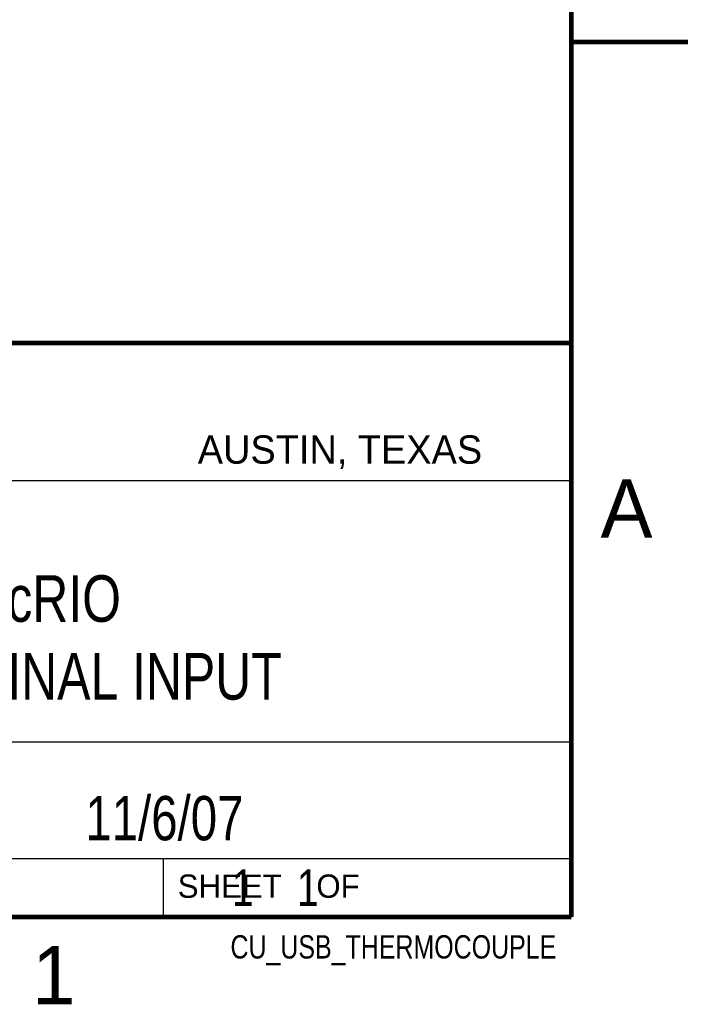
# Model space of a CAD drawing. Header units: inches. Extents: x 0 to 22, y 0 to 17.
# Tile 22 of 26: x 19.1 to 22, y 0.1 to 4.3. Entities that reach past the tile are written whole.
import ezdxf
from ezdxf.enums import TextEntityAlignment as Align

# ---------------------------------------------------------------- set-up
doc = ezdxf.new("R2010")
doc.units = ezdxf.units.IN
doc.header["$LTSCALE"] = 1.21
doc.header["$MEASUREMENT"] = 0
doc.layers.get('0').update_dxf_attribs({"linetype": 'CONTINUOUS'})
doc.styles.get("Standard").update_dxf_attribs({"font": 'txt', "width": 0.8})

msp = doc.modelspace()

# ---------------------------------------------------------------- linework, layer by layer
at = {"color": 2, "linetype": 'CONTINUOUS'}
for p, q in [((16.3737, 2.9596), (21.5037, 2.9596)), ((16.375, 2.96), (21.5, 2.96)), ((21.5037, 2.9596), (21.5037, 1.2496)), ((16.7288, 2.37), (21.5, 2.37)), ((16.3737, 1.2496), (21.5037, 1.2496)), ((18.01, 1.25), (21.5, 1.25)), ((21.5, 1.25), (21.5, 0.75)), ((16.375, 0.75), (21.5, 0.75)), ((18.01, 0.75), (21.5, 0.75)), ((19.75, 0.75), (21.5, 0.75)), ((19.75, 0.75), (19.75, 0.5)), ((21.5, 0.75), (21.5, 0.5)), ((19.75, 0.5), (21.5, 0.5)), ((20.4977, 0.4994), (21.4977, 0.4994)), ((20.4977, 0.4994), (20.4977, 0.4989)), ((20.4977, 0.4989), (21.4977, 0.4989)), ((21.4977, 0.4994), (21.4977, 0.4989))]:
    msp.add_line(p, q, dxfattribs=at)
at = {"color": 7, "linetype": 'CONTINUOUS', "const_width": 0.02}
for points in [[(21.5, 0.5), (21.5, 16.5)], [(22, 4.25), (21.5, 4.25)], [(13.6, 2.9595), (21.5, 2.96)], [(0.5, 0.5), (21.5, 0.5)]]:
    msp.add_lwpolyline(points, dxfattribs=at)

# ---------------------------------------------------------------- texts
at = {"color": 2, "linetype": 'CONTINUOUS'}
for s, height, p in [('AUSTIN, TEXAS', 0.121576, (19.898, 2.4426)), ('A', 0.25, (21.625, 2.125)), ('SHEET    OF', 0.1, (19.8121, 0.5815)), ('1', 0.25, (19.1875, 0.125))]:
    msp.add_text(s, height=height, dxfattribs=at).set_placement(p)
at = {"color": 2, "linetype": 'CONTINUOUS', "width": 0.8}
msp.add_text('CU_USB_THERMOCOUPLE', height=0.1, dxfattribs=at).set_placement((21.4352, 0.3213), align=Align.RIGHT)
at = {"color": 7, "linetype": 'CONTINUOUS'}
for s, insert, char_height, width, attachment_point in [('NI USB cRIO\\PSCREW TERMINAL INPUT', (18.9387, 1.9646), 0.2, 3.2, 2), ('11/6/07 ', (19.755, 1.0181), 0.19, 1.216, 2), ('     1    1', (19.8125, 0.7031), 0.15625, 1.375, 1)]:
    msp.add_mtext(s, dxfattribs=dict(at, insert=insert, char_height=char_height, width=width, attachment_point=attachment_point))

doc.saveas('drawing.dxf')
